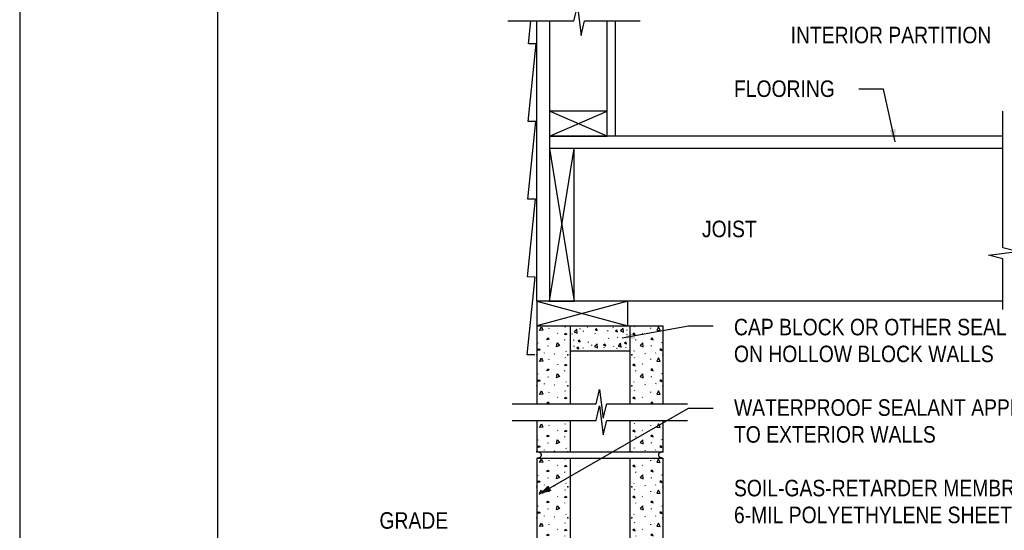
# Model space of a CAD drawing. Extents: x -4.7 to 19.3, y -5.1 to 12.9.
# Tile 4 of 13: x -4.7 to 2.8, y -1.1 to 2.8. Entities that reach past the tile are written whole.
import ezdxf
from ezdxf.enums import TextEntityAlignment as Align

# ---------------------------------------------------------------- set-up
doc = ezdxf.new("R2010")
doc.units = 0
doc.layers.get('0').update_dxf_attribs({"linetype": 'CONTINUOUS'})
for name, color, linetype in [('29', 7, 'CONTINUOUS'), ('32', 7, 'CONTINUOUS'), ('35', 7, 'CONTINUOUS')]:
    doc.layers.add(name, color=color, linetype=linetype)

# ---------------------------------------------------------------- blocks, each defined once
blk = doc.blocks.new('8CMU')
at = {"layer": '32', "linetype": 'CONTINUOUS'}
for p, q in [((0, 0.666667), (0, 0.03125)), ((0, 0.666667), (0.635417, 0.666667)), ((0.060199, 0.653298), (0.06159, 0.656419)), ((0.142411, 0.661275), (0.143802, 0.6644)), ((0.166667, 0.666667), (0.166667, 0.03125)), ((0.46875, 0.666667), (0.46875, 0.03125)), ((0.493007, 0.661275), (0.491616, 0.6644)), ((0.575217, 0.653298), (0.573827, 0.656419)), ((0.635417, 0.666667), (0.635417, 0.03125)), ((0.103563, 0.631098), (0.104949, 0.629017)), ((0.13863, 0.597822), (0.138977, 0.594701)), ((0.496788, 0.597822), (0.496439, 0.594701)), ((0.531854, 0.631098), (0.530467, 0.629017)), ((0.004008, 0.57941), (0.005395, 0.582535)), ((0.05673, 0.565189), (0.058121, 0.568314)), ((0.578686, 0.565189), (0.577296, 0.568314)), ((0.631408, 0.57941), (0.630022, 0.582535)), ((0.035516, 0.531743), (0.036902, 0.52966)), ((0.060199, 0.497048), (0.06159, 0.500169)), ((0.088297, 0.524954), (0.089688, 0.528076)), ((0.142411, 0.505025), (0.143802, 0.50815)), ((0.145039, 0.540572), (0.14643, 0.538488)), ((0.490376, 0.540572), (0.488986, 0.538488)), ((0.493007, 0.505025), (0.491616, 0.50815)), ((0.54712, 0.524954), (0.545729, 0.528076)), ((0.575217, 0.497048), (0.573827, 0.500169)), ((0.599901, 0.531743), (0.598514, 0.52966)), ((0.103563, 0.474848), (0.104949, 0.472767)), ((0.531854, 0.474848), (0.530467, 0.472767)), ((0.004008, 0.42316), (0.005395, 0.426285)), ((0.05673, 0.408939), (0.058121, 0.412064)), ((0.13863, 0.441572), (0.138977, 0.438451)), ((0.496788, 0.441572), (0.496439, 0.438451)), ((0.578686, 0.408939), (0.577296, 0.412064)), ((0.631408, 0.42316), (0.630022, 0.426285)), ((0.035516, 0.375493), (0.036902, 0.373411)), ((0.088297, 0.368706), (0.089688, 0.371826)), ((0.145039, 0.384322), (0.14643, 0.38224)), ((0.490376, 0.384322), (0.488986, 0.38224)), ((0.54712, 0.368706), (0.545729, 0.371826)), ((0.599901, 0.375493), (0.598514, 0.373411)), ((0.060199, 0.330383), (0.06159, 0.333503)), ((0.103563, 0.308182), (0.104949, 0.306102)), ((0.142411, 0.338358), (0.143802, 0.341483)), ((0.493007, 0.338358), (0.491616, 0.341483)), ((0.531854, 0.308182), (0.530467, 0.306102)), ((0.575217, 0.330383), (0.573827, 0.333503)), ((0.004008, 0.256495), (0.005395, 0.25962)), ((0.13863, 0.274905), (0.138977, 0.271784)), ((0.496788, 0.274905), (0.496439, 0.271784)), ((0.631408, 0.256495), (0.630022, 0.25962)), ((0.035516, 0.208827), (0.036902, 0.206745)), ((0.05673, 0.242273), (0.058121, 0.245398)), ((0.088297, 0.202039), (0.089688, 0.205159)), ((0.145039, 0.217655), (0.14643, 0.215573)), ((0.490376, 0.217655), (0.488986, 0.215573)), ((0.54712, 0.202039), (0.545729, 0.205159)), ((0.578686, 0.242273), (0.577296, 0.245398)), ((0.599901, 0.208827), (0.598514, 0.206745)), ((0.060199, 0.163716), (0.06159, 0.166836)), ((0.142411, 0.171691), (0.143802, 0.174816)), ((0.493007, 0.171691), (0.491616, 0.174816)), ((0.575217, 0.163716), (0.573827, 0.166836)), ((0.103563, 0.141516), (0.104949, 0.139435)), ((0.13863, 0.108238), (0.138977, 0.105117)), ((0.496788, 0.108238), (0.496439, 0.105117)), ((0.531854, 0.141516), (0.530467, 0.139435)), ((0.004008, 0.089828), (0.005395, 0.092953)), ((0.05673, 0.075605), (0.058121, 0.07873)), ((0.145039, 0.050988), (0.14643, 0.048906)), ((0.490376, 0.050988), (0.488986, 0.048906)), ((0.578686, 0.075605), (0.577296, 0.07873)), ((0.631408, 0.089828), (0.630022, 0.092953)), ((0, 0.036257), (0.007512, 0.03125)), ((0, 0.03125), (0.635417, 0.03125)), ((0.035516, 0.04216), (0.036902, 0.040078)), ((0.088297, 0.035371), (0.089688, 0.038492)), ((0.54712, 0.035371), (0.545729, 0.038492)), ((0.599901, 0.04216), (0.598514, 0.040078))]:
    blk.add_line(p, q, dxfattribs=at)
for points in [[(0.013371, 0.643935), (0.022738, 0.661622), (0.030023, 0.645322), (0.013719, 0.643935)], [(0.622046, 0.643935), (0.612678, 0.661622), (0.605392, 0.645322), (0.621698, 0.643935)], [(0.049863, 0.597283), (0.054023, 0.605954), (0.060961, 0.600751), (0.049863, 0.597283)], [(0.139984, 0.622079), (0.144146, 0.630751), (0.151083, 0.625548), (0.139984, 0.622079)], [(0.495432, 0.622079), (0.491272, 0.630751), (0.484335, 0.625548), (0.495432, 0.622079)], [(0.585553, 0.597283), (0.581392, 0.605954), (0.574454, 0.600751), (0.585553, 0.597283)], [(0.004699, 0.542988), (0.008863, 0.55166), (0.015801, 0.546457), (0.004699, 0.542988)], [(0.098934, 0.561603), (0.101684, 0.581426), (0.114105, 0.568598), (0.099258, 0.56172)], [(0.536483, 0.561603), (0.533733, 0.581426), (0.521311, 0.568598), (0.536158, 0.56172)], [(0.630717, 0.542988), (0.626553, 0.55166), (0.619616, 0.546457), (0.630717, 0.542988)], [(0.013371, 0.487685), (0.022738, 0.505372), (0.030023, 0.489072), (0.013719, 0.487685)], [(0.622046, 0.487685), (0.612678, 0.505372), (0.605392, 0.489072), (0.621698, 0.487685)], [(0.049863, 0.441033), (0.054023, 0.449704), (0.060961, 0.444501), (0.049863, 0.441033)], [(0.139984, 0.465829), (0.144146, 0.474501), (0.151083, 0.469298), (0.139984, 0.465829)], [(0.495432, 0.465829), (0.491272, 0.474501), (0.484335, 0.469298), (0.495432, 0.465829)], [(0.585553, 0.441033), (0.581392, 0.449704), (0.574454, 0.444501), (0.585553, 0.441033)], [(0.098934, 0.405353), (0.101684, 0.425176), (0.114105, 0.412348), (0.099258, 0.40547)], [(0.536483, 0.405353), (0.533733, 0.425176), (0.521311, 0.412348), (0.536158, 0.40547)], [(0.004699, 0.386738), (0.008863, 0.39541), (0.015801, 0.390207), (0.004699, 0.386738)], [(0.630717, 0.386738), (0.626553, 0.39541), (0.619616, 0.390207), (0.630717, 0.386738)], [(0.013371, 0.321018), (0.022738, 0.338706), (0.030023, 0.322405), (0.013719, 0.321018)], [(0.139984, 0.299164), (0.144146, 0.307836), (0.151083, 0.302633), (0.139984, 0.299164)], [(0.495432, 0.299164), (0.491272, 0.307836), (0.484335, 0.302633), (0.495432, 0.299164)], [(0.622046, 0.321018), (0.612678, 0.338706), (0.605392, 0.322405), (0.621698, 0.321018)], [(0.049863, 0.274367), (0.054023, 0.283039), (0.060961, 0.277836), (0.049863, 0.274367)], [(0.098934, 0.238686), (0.101684, 0.25851), (0.114105, 0.245682), (0.099258, 0.238805)], [(0.536483, 0.238686), (0.533733, 0.25851), (0.521311, 0.245682), (0.536158, 0.238805)], [(0.585553, 0.274367), (0.581392, 0.283039), (0.574454, 0.277836), (0.585553, 0.274367)], [(0.004699, 0.220073), (0.008863, 0.228745), (0.015801, 0.223542), (0.004699, 0.220073)], [(0.630717, 0.220073), (0.626553, 0.228745), (0.619616, 0.223542), (0.630717, 0.220073)], [(0.013371, 0.154352), (0.022738, 0.172039), (0.030023, 0.155738), (0.013719, 0.154352)], [(0.622046, 0.154352), (0.612678, 0.172039), (0.605392, 0.155738), (0.621698, 0.154352)], [(0.049863, 0.107699), (0.054023, 0.116371), (0.060961, 0.111168), (0.049863, 0.107699)], [(0.139984, 0.132497), (0.144146, 0.141169), (0.151083, 0.135966), (0.139984, 0.132497)], [(0.495432, 0.132497), (0.491272, 0.141169), (0.484335, 0.135966), (0.495432, 0.132497)], [(0.585553, 0.107699), (0.581392, 0.116371), (0.574454, 0.111168), (0.585553, 0.107699)], [(0.004699, 0.053406), (0.008863, 0.062078), (0.015801, 0.056875), (0.004699, 0.053406)], [(0.098934, 0.07202), (0.101684, 0.091844), (0.114105, 0.079016), (0.099258, 0.072137)], [(0.536483, 0.07202), (0.533733, 0.091844), (0.521311, 0.079016), (0.536158, 0.072137)], [(0.630717, 0.053406), (0.626553, 0.062078), (0.619616, 0.056875), (0.630717, 0.053406)]]:
    blk.add_lwpolyline(points, dxfattribs=at)
for points in [[(0.000001, 0, 0.023214), (0.003224, 0.000233, 0.02419), (0.00641, 0.000769, 0.024773), (0.009383, 0.001574, 0.027459), (0.012255, 0.002683, 0.02867), (0.014761, 0.00399, 0.033429), (0.017085, 0.005595, 0.035406), (0.01895, 0.007306, 0.042063), (0.020528, 0.00928, 0.044525), (0.021621, 0.011284, 0.050398), (0.022319, 0.013454, 0.051721), (0.022542, 0.015625, 0.051721), (0.022319, 0.017796, 0.050398), (0.021621, 0.019966, 0.044525), (0.020528, 0.02197, 0.042063), (0.01895, 0.023944, 0.035406), (0.017085, 0.025655, 0.033429), (0.014761, 0.02726, 0.02867), (0.012255, 0.028567, 0.027459), (0.009383, 0.029676, 0.024773), (0.00641, 0.030481, 0.02419), (0.003224, 0.031017, 0.023214), (0.000001, 0.03125)], [(0.635416, 0.03125, 0.023214), (0.632193, 0.031017, 0.02419), (0.629007, 0.030481, 0.024773), (0.626034, 0.029676, 0.027459), (0.623162, 0.028567, 0.02867), (0.620655, 0.02726, 0.033429), (0.618332, 0.025655, 0.035406), (0.616467, 0.023944, 0.042063), (0.614888, 0.02197, 0.044525), (0.613795, 0.019966, 0.050398), (0.613098, 0.017796, 0.051721), (0.612875, 0.015625, 0.051721), (0.613098, 0.013454, 0.050398), (0.613795, 0.011284, 0.044525), (0.614888, 0.00928, 0.042063), (0.616467, 0.007306, 0.035406), (0.618332, 0.005595, 0.033429), (0.620655, 0.00399, 0.02867), (0.623162, 0.002683, 0.027459), (0.626034, 0.001574, 0.024773), (0.629007, 0.000769, 0.02419), (0.632193, 0.000233, 0.023214), (0.635416, 0)]]:
    blk.add_lwpolyline(points, format="xyb", dxfattribs=at)
for p in [(0, 0.520832), (0.15625, 0.520832), (0.479167, 0.520832), (0.635417, 0.520832), (0, 0.364583), (0.15625, 0.364583), (0.479167, 0.364583), (0.635417, 0.364583), (0, 0.197917), (0.15625, 0.197917), (0.479167, 0.197917), (0.635417, 0.197917), (0, 0.03125), (0.15625, 0.03125), (0.479167, 0.03125), (0.635417, 0.03125)]:
    blk.add_point(p, dxfattribs=at)

msp = doc.modelspace()

# ---------------------------------------------------------------- linework, layer by layer
at = {"layer": '29', "linetype": 'CONTINUOUS'}
for p, q in [((-0.78769, 0.648857), (-0.78769, 2.77047)), ((-0.69394, 2.77047), (-0.69394, 0.648857)), ((-0.25644, 1.898857), (-0.25644, 2.77047)), ((-0.19394, 1.898857), (-0.19394, 2.77047)), ((-0.69394, 1.898857), (-0.25644, 2.086357)), ((-0.25644, 1.898857), (-0.69394, 2.086357)), ((2.74023, 1.898857), (-0.69394, 1.898857)), ((-0.69394, 0.648857), (-0.50644, 1.805107)), ((-0.69394, 1.805107), (-0.50644, 0.648857)), ((2.74023, 1.805107), (-0.69394, 1.805107)), ((-0.78769, 0.648857), (-0.10019, 0.461357)), ((-0.10019, 0.648857), (-0.78769, 0.461357)), ((-0.78769, 0.648857), (-0.10019, 0.461357)), ((-0.10019, 0.648857), (-0.78769, 0.461357)), ((2.74023, 0.648857), (-0.69394, 0.648857))]:
    msp.add_line(p, q, dxfattribs=at)
for points in [[(-1.009118, 2.77047), (-0.50901, 2.77047), (-0.481667, 2.879845), (-0.454323, 2.661095), (-0.426979, 2.77047), (-0.00644, 2.77047)], [(-0.803803, 0.243046), (-0.863204, 0.243376), (-0.801246, 0.831634), (-0.860647, 0.831965), (-0.798689, 1.42022), (-0.858089, 1.420551), (-0.796132, 2.008809), (-0.855534, 2.009139), (-0.793574, 2.597396), (-0.852978, 2.597725), (-0.834783, 2.77047)], [(2.74023, 0.586357), (2.74023, 0.970061), (2.630855, 0.997405), (2.849605, 1.024749), (2.74023, 1.052092), (2.74023, 2.086357)], [(-0.97519, -0.128264), (-0.34066, -0.128264), (-0.313316, -0.018889), (-0.285973, -0.237639), (-0.258629, -0.128264), (0.352934, -0.128264)], [(-0.97519, -0.253264), (-0.34066, -0.253264), (-0.313316, -0.143889), (-0.285973, -0.362639), (-0.258629, -0.253264), (0.352934, -0.253264)]]:
    msp.add_lwpolyline(points, dxfattribs=at)
for points in [[(-0.69394, 1.898857), (-0.25644, 1.898857), (-0.25644, 2.086357), (-0.69394, 2.086357)], [(-0.69394, 0.648857), (-0.50644, 0.648857), (-0.50644, 1.805107), (-0.69394, 1.805107)], [(-0.78769, 0.461357), (-0.10019, 0.461357), (-0.10019, 0.648857), (-0.78769, 0.648857)], [(-0.78769, 0.461357), (-0.10019, 0.461357), (-0.10019, 0.648857), (-0.78769, 0.648857)]]:
    msp.add_lwpolyline(points, close=True, dxfattribs=at)
at = {"layer": '32', "color": 1, "linetype": 'CONTINUOUS'}
for p, q in [((1.835746, 2.254638), (1.648246, 2.254638)), ((1.925036, 1.855473), (1.835746, 2.254638)), ((-0.14203, 0.370275), (0.359905, 0.462074)), ((0.359905, 0.462074), (0.547405, 0.462074)), ((-0.771909, -0.812921), (0.359905, -0.160124)), ((0.359905, -0.160124), (0.547405, -0.160124))]:
    msp.add_line(p, q, dxfattribs=at)
at = {"layer": '32', "linetype": 'CONTINUOUS'}
for p, q in [((-0.78769, 0.461357), (0.165434, 0.461357)), ((-0.78769, 0.461357), (-0.78769, -0.128264)), ((-0.574074, 0.45327), (-0.571988, 0.457957)), ((-0.53769, 0.461357), (-0.53769, -0.128264)), ((-0.403171, 0.448746), (-0.405257, 0.453427)), ((-0.208238, 0.443868), (-0.210324, 0.448551)), ((-0.084566, 0.461357), (-0.084566, -0.128264)), ((-0.048182, 0.45327), (-0.050268, 0.457957)), ((0.165434, 0.461357), (0.165434, -0.128264)), ((-0.697392, 0.441303), (-0.695306, 0.445986)), ((-0.632346, 0.408005), (-0.630267, 0.404882)), ((-0.520129, 0.397538), (-0.522215, 0.40222)), ((-0.464048, 0.440999), (-0.464569, 0.436318)), ((-0.437245, 0.423928), (-0.437767, 0.419247)), ((-0.344691, 0.399975), (-0.346777, 0.404658)), ((-0.254499, 0.426368), (-0.25502, 0.421686)), ((-0.176564, 0.370715), (-0.17865, 0.375396)), ((-0.108299, 0.431246), (-0.108822, 0.426564)), ((-0.105901, 0.392661), (-0.107987, 0.397342)), ((0.01009, 0.408005), (0.008009, 0.404882)), ((0.075134, 0.441303), (0.073048, 0.445986)), ((-0.781678, 0.330474), (-0.779598, 0.335161)), ((-0.702595, 0.309139), (-0.700509, 0.313827)), ((-0.579746, 0.35809), (-0.579225, 0.353408)), ((-0.510345, 0.355652), (-0.510866, 0.35097)), ((-0.507908, 0.311759), (-0.508428, 0.307077)), ((-0.400697, 0.341021), (-0.401217, 0.33634)), ((-0.373893, 0.319074), (-0.374415, 0.314392)), ((-0.247189, 0.367842), (-0.24771, 0.363161)), ((-0.208202, 0.306882), (-0.208723, 0.302201)), ((-0.118046, 0.299566), (-0.118566, 0.294884)), ((-0.04251, 0.35809), (-0.043033, 0.353408)), ((0.080337, 0.309139), (0.078251, 0.313827)), ((0.159421, 0.330474), (0.157341, 0.335161)), ((-0.734417, 0.258973), (-0.732337, 0.255849)), ((-0.655245, 0.248788), (-0.653159, 0.25347)), ((-0.570132, 0.272215), (-0.568046, 0.269091)), ((-0.53769, 0.273857), (-0.084566, 0.273857)), ((-0.434846, 0.290243), (-0.436932, 0.294926)), ((-0.276465, 0.292684), (-0.278551, 0.297365)), ((-0.181436, 0.287806), (-0.183522, 0.292488)), ((-0.052126, 0.272215), (-0.054212, 0.269091)), ((0.032988, 0.248788), (0.030902, 0.25347)), ((0.11216, 0.258973), (0.110079, 0.255849)), ((-0.697392, 0.206928), (-0.695306, 0.211611)), ((-0.632346, 0.17363), (-0.630267, 0.170507)), ((-0.574074, 0.218895), (-0.571988, 0.223582)), ((-0.048182, 0.218895), (-0.050268, 0.223582)), ((0.01009, 0.17363), (0.008009, 0.170507)), ((0.075134, 0.206928), (0.073048, 0.211611)), ((-0.781678, 0.096099), (-0.779598, 0.100786)), ((-0.702595, 0.074764), (-0.700509, 0.079452)), ((-0.579746, 0.123715), (-0.579225, 0.119033)), ((-0.04251, 0.123715), (-0.043033, 0.119033)), ((0.080337, 0.074764), (0.078251, 0.079452)), ((0.159421, 0.096099), (0.157341, 0.100786)), ((-0.734417, 0.024599), (-0.732337, 0.021475)), ((-0.655245, 0.014415), (-0.653159, 0.019098)), ((-0.570132, 0.03784), (-0.568046, 0.034717)), ((-0.052126, 0.03784), (-0.054212, 0.034717)), ((0.032988, 0.014415), (0.030902, 0.019098)), ((0.11216, 0.024599), (0.110079, 0.021475)), ((-0.697392, -0.043069), (-0.695306, -0.038387)), ((-0.574074, -0.031104), (-0.571988, -0.026417)), ((-0.048182, -0.031104), (-0.050268, -0.026417)), ((0.075134, -0.043069), (0.073048, -0.038387)), ((-0.632346, -0.076368), (-0.630267, -0.079491)), ((0.01009, -0.076368), (0.008009, -0.079491)), ((-0.78769, -0.253264), (-0.78769, -0.491767)), ((-0.697392, -0.293069), (-0.695306, -0.288387)), ((-0.574074, -0.281104), (-0.571988, -0.276417)), ((-0.53769, -0.253264), (-0.53769, -0.491767)), ((-0.084566, -0.253264), (-0.084566, -0.491767)), ((-0.048182, -0.281104), (-0.050268, -0.276417)), ((0.075134, -0.293069), (0.073048, -0.288387)), ((0.165434, -0.253264), (0.165434, -0.491767)), ((-0.632346, -0.326368), (-0.630267, -0.329491)), ((0.01009, -0.326368), (0.008009, -0.329491)), ((-0.781678, -0.4039), (-0.779598, -0.399212)), ((-0.702595, -0.425233), (-0.700509, -0.420546)), ((-0.579746, -0.376284), (-0.579225, -0.380965)), ((-0.04251, -0.376284), (-0.043033, -0.380965)), ((0.080337, -0.425233), (0.078251, -0.420546)), ((0.159421, -0.4039), (0.157341, -0.399212)), ((-0.78769, -0.484257), (-0.776423, -0.491767)), ((-0.78769, -0.491767), (0.165434, -0.491767)), ((-0.734417, -0.475401), (-0.732337, -0.478525)), ((-0.655245, -0.485585), (-0.653159, -0.480902)), ((-0.570132, -0.462159), (-0.568046, -0.465283)), ((-0.052126, -0.462159), (-0.054212, -0.465283)), ((0.032988, -0.485585), (0.030902, -0.480902)), ((0.11216, -0.475401), (0.110079, -0.478525))]:
    msp.add_line(p, q, dxfattribs=at)
for points in [[(-0.767634, 0.427259), (-0.753582, 0.45379), (-0.742655, 0.42934), (-0.767112, 0.427259)], [(0.145376, 0.427259), (0.131326, 0.45379), (0.120397, 0.42934), (0.144855, 0.427259)], [(-0.577714, 0.394475), (-0.571473, 0.407483), (-0.561066, 0.399678), (-0.577714, 0.394475)], [(-0.482479, 0.406178), (-0.486604, 0.435915), (-0.505237, 0.416673), (-0.482965, 0.406355)], [(-0.3309, 0.427997), (-0.337139, 0.441005), (-0.347546, 0.433201), (-0.3309, 0.427997)], [(-0.177392, 0.415803), (-0.183632, 0.428811), (-0.194038, 0.421007), (-0.177392, 0.415803)], [(-0.131603, 0.413493), (-0.135728, 0.44323), (-0.154361, 0.423988), (-0.132089, 0.413669)], [(-0.044543, 0.394475), (-0.050784, 0.407483), (-0.06119, 0.399678), (-0.044543, 0.394475)], [(-0.712895, 0.35728), (-0.706655, 0.370288), (-0.696249, 0.362483), (-0.712895, 0.35728)], [(-0.63929, 0.303762), (-0.635165, 0.333497), (-0.616533, 0.314255), (-0.638803, 0.303936)], [(-0.469788, 0.289004), (-0.476027, 0.302012), (-0.486434, 0.294207), (-0.469788, 0.289004)], [(-0.46004, 0.34021), (-0.46628, 0.353217), (-0.476686, 0.345413), (-0.46004, 0.34021)], [(-0.32897, 0.296447), (-0.333095, 0.326184), (-0.351728, 0.306941), (-0.329456, 0.296622)], [(-0.267548, 0.310949), (-0.273788, 0.323957), (-0.284194, 0.316152), (-0.267548, 0.310949)], [(-0.151096, 0.301324), (-0.155221, 0.33106), (-0.173854, 0.311818), (-0.151582, 0.301499)], [(-0.109165, 0.325579), (-0.115405, 0.338587), (-0.125811, 0.330783), (-0.109165, 0.325579)], [(0.017033, 0.303762), (0.012908, 0.333497), (-0.005725, 0.314255), (0.016546, 0.303936)], [(0.090638, 0.35728), (0.084397, 0.370288), (0.073991, 0.362483), (0.090638, 0.35728)], [(-0.780642, 0.275841), (-0.774395, 0.288849), (-0.763988, 0.281044), (-0.780642, 0.275841)], [(0.158384, 0.275841), (0.152138, 0.288849), (0.141732, 0.281044), (0.158384, 0.275841)], [(-0.767634, 0.192884), (-0.753582, 0.219415), (-0.742655, 0.194965), (-0.767112, 0.192884)], [(-0.577714, 0.1601), (-0.571473, 0.173108), (-0.561066, 0.165303), (-0.577714, 0.1601)], [(-0.044543, 0.1601), (-0.050784, 0.173108), (-0.06119, 0.165303), (-0.044543, 0.1601)], [(0.145376, 0.192884), (0.131326, 0.219415), (0.120397, 0.194965), (0.144855, 0.192884)], [(-0.712895, 0.122905), (-0.706655, 0.135913), (-0.696249, 0.128108), (-0.712895, 0.122905)], [(-0.63929, 0.069387), (-0.635165, 0.099122), (-0.616533, 0.07988), (-0.638803, 0.069561)], [(0.017033, 0.069387), (0.012908, 0.099122), (-0.005725, 0.07988), (0.016546, 0.069561)], [(0.090638, 0.122905), (0.084397, 0.135913), (0.073991, 0.128108), (0.090638, 0.122905)], [(-0.780642, 0.041466), (-0.774395, 0.054474), (-0.763988, 0.046669), (-0.780642, 0.041466)], [(0.158384, 0.041466), (0.152138, 0.054474), (0.141732, 0.046669), (0.158384, 0.041466)], [(-0.767634, -0.057113), (-0.753582, -0.030582), (-0.742655, -0.055034), (-0.767112, -0.057113)], [(0.145376, -0.057113), (0.131326, -0.030582), (0.120397, -0.055034), (0.144855, -0.057113)], [(-0.712895, -0.127092), (-0.706655, -0.114085), (-0.696249, -0.121889), (-0.712895, -0.127092)], [(-0.577714, -0.089897), (-0.571473, -0.076889), (-0.561066, -0.084694), (-0.577714, -0.089897)], [(-0.044543, -0.089897), (-0.050784, -0.076889), (-0.06119, -0.084694), (-0.044543, -0.089897)], [(0.090638, -0.127092), (0.084397, -0.114085), (0.073991, -0.121889), (0.090638, -0.127092)], [(-0.767634, -0.307113), (-0.753582, -0.280582), (-0.742655, -0.305034), (-0.767112, -0.307113)], [(0.145376, -0.307113), (0.131326, -0.280582), (0.120397, -0.305034), (0.144855, -0.307113)], [(-0.712895, -0.377092), (-0.706655, -0.364085), (-0.696249, -0.371889), (-0.712895, -0.377092)], [(-0.577714, -0.339897), (-0.571473, -0.326889), (-0.561066, -0.334694), (-0.577714, -0.339897)], [(-0.044543, -0.339897), (-0.050784, -0.326889), (-0.06119, -0.334694), (-0.044543, -0.339897)], [(0.090638, -0.377092), (0.084397, -0.364085), (0.073991, -0.371889), (0.090638, -0.377092)], [(-0.780642, -0.458533), (-0.774395, -0.445525), (-0.763988, -0.453329), (-0.780642, -0.458533)], [(-0.63929, -0.430612), (-0.635165, -0.400876), (-0.616533, -0.420118), (-0.638803, -0.430436)], [(0.017033, -0.430612), (0.012908, -0.400876), (-0.005725, -0.420118), (0.016546, -0.430436)], [(0.158384, -0.458533), (0.152138, -0.445525), (0.141732, -0.453329), (0.158384, -0.458533)]]:
    msp.add_lwpolyline(points, dxfattribs=at)
for points in [[(-0.787689, -0.538641, 0.023214), (-0.782855, -0.538292, 0.02419), (-0.778075, -0.537488, 0.024773), (-0.773616, -0.53628, 0.027459), (-0.769308, -0.534616, 0.02867), (-0.765548, -0.532656, 0.033429), (-0.762063, -0.530249, 0.035406), (-0.759265, -0.527682, 0.042063), (-0.756898, -0.524721, 0.044525), (-0.755258, -0.521715, 0.050398), (-0.754212, -0.51846, 0.051721), (-0.753877, -0.515204, 0.051721), (-0.754212, -0.511948, 0.050398), (-0.755258, -0.508693, 0.044525), (-0.756898, -0.505687, 0.042063), (-0.759265, -0.502725, 0.035406), (-0.762063, -0.500159, 0.033429), (-0.765548, -0.497751, 0.02867), (-0.769308, -0.495791, 0.027459), (-0.773616, -0.494127, 0.024773), (-0.778075, -0.49292, 0.02419), (-0.782855, -0.492116, 0.023214), (-0.787689, -0.491766)], [(0.165432, -0.491766, 0.023214), (0.160598, -0.492116, 0.02419), (0.155818, -0.49292, 0.024773), (0.151359, -0.494127, 0.027459), (0.147051, -0.495791, 0.02867), (0.143292, -0.497751, 0.033429), (0.139806, -0.500159, 0.035406), (0.137008, -0.502725, 0.042063), (0.134641, -0.505687, 0.044525), (0.133001, -0.508693, 0.050398), (0.131955, -0.511948, 0.051721), (0.13162, -0.515204, 0.051721), (0.131955, -0.51846, 0.050398), (0.133001, -0.521715, 0.044525), (0.134641, -0.524721, 0.042063), (0.137008, -0.527682, 0.035406), (0.139806, -0.530249, 0.033429), (0.143292, -0.532656, 0.02867), (0.147051, -0.534616, 0.027459), (0.151359, -0.53628, 0.024773), (0.155818, -0.537488, 0.02419), (0.160598, -0.538292, 0.023214), (0.165432, -0.538641)]]:
    msp.add_lwpolyline(points, format="xyb", dxfattribs=at)
for p in [(-0.78769, 0.242607), (-0.553315, 0.242607), (-0.068941, 0.242607), (0.165434, 0.242607), (-0.78769, 0.008233), (-0.553315, 0.008233), (-0.068941, 0.008233), (0.165434, 0.008233), (-0.78769, -0.491767), (-0.553315, -0.491767), (-0.068941, -0.491767), (0.165434, -0.491767)]:
    msp.add_point(p, dxfattribs=at)
at = {"layer": '32', "color": 1, "linetype": 'CONTINUOUS'}
for points in [[(1.927443, 1.952078), (1.925036, 1.855473), (1.881699, 1.941845)], [(-0.045592, 0.364086), (-0.14203, 0.370275), (-0.054026, 0.410197)], [(-0.678988, -0.786383), (-0.771909, -0.812921), (-0.702409, -0.745779)]]:
    msp.add_solid(points, dxfattribs=at)
at = {"layer": '35', "linetype": 'CONTINUOUS'}
msp.add_lwpolyline([(-4.704357, -5.12197), (19.295643, -5.12197), (19.295643, 12.87803), (-4.704357, 12.87803)], close=True, dxfattribs=at)
at = {"layer": '35', "linetype": 'CONTINUOUS', "const_width": 0.01}
msp.add_lwpolyline([(-3.204357, -4.37197), (18.545643, -4.37197), (18.545643, 12.12803), (-3.204357, 12.12803)], close=True, dxfattribs=at)

# ---------------------------------------------------------------- block references
at = {"xscale": 1.499997, "yscale": 1.499997}
msp.add_blockref('8CMU', (-0.78769, -1.538639), dxfattribs=at)

# ---------------------------------------------------------------- texts
at = {"layer": '32', "color": 1, "linetype": 'CONTINUOUS', "width": 0.875}
for s, p in [('INTERIOR PARTITION', (1.132801, 2.725997)), ('FLOORING', (0.70372, 2.319747)), ('JOIST', (0.461326, 1.258271)), ('CAP BLOCK OR OTHER SEAL', (0.70372, 0.515533)), ('ON HOLLOW BLOCK WALLS', (0.70372, 0.312408)), ('WATERPROOF SEALANT APPLIED', (0.70372, -0.093842)), ('TO EXTERIOR WALLS', (0.70372, -0.296967)), ('SOIL-GAS-RETARDER MEMBRANE (MIN.', (0.70372, -0.703217)), ('GRADE', (-1.980548, -0.948493)), ('6-MIL POLYETHYLENE SHEETING OR', (0.70372, -0.906342))]:
    msp.add_text(s, height=0.125, dxfattribs=at).set_placement(p, align=Align.TOP_LEFT)

doc.saveas('drawing.dxf')
